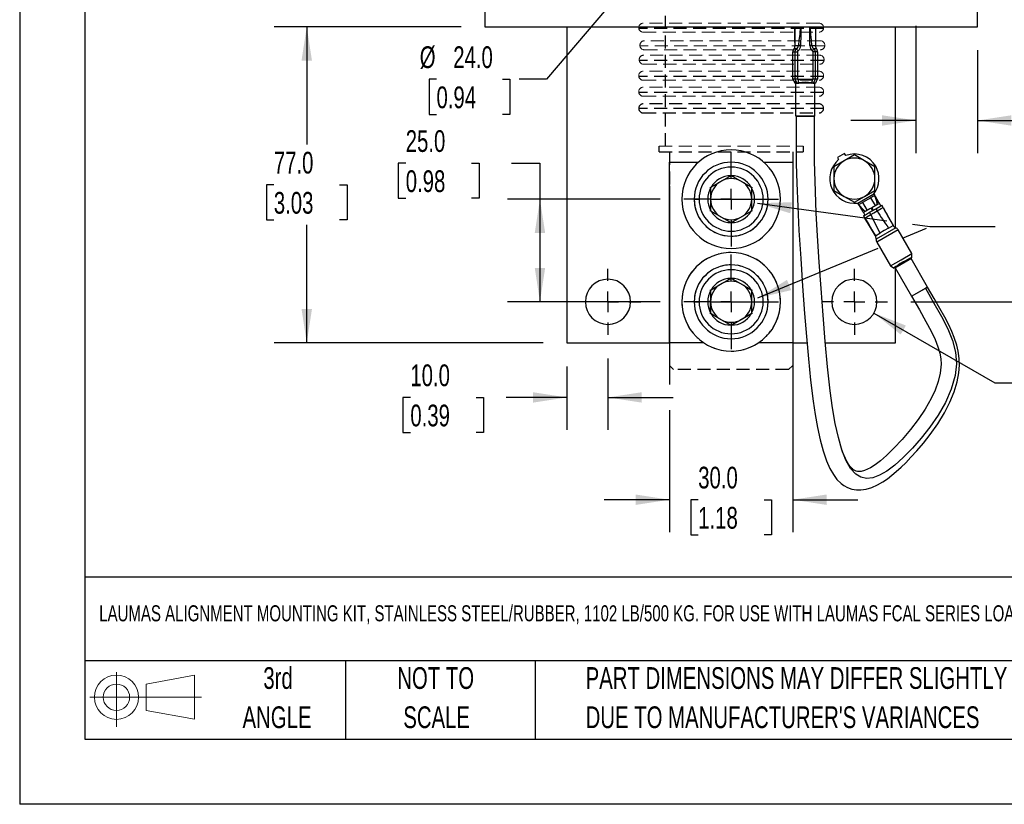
# Model space of a CAD drawing. Header units: millimetres. Extents: x 0 to 699, y 0 to 540.
# Tile 1 of 8: x 0 to 240, y 0 to 191. Entities that reach past the tile are written whole.
import ezdxf

# ---------------------------------------------------------------- set-up
doc = ezdxf.new("R2010")
doc.units = ezdxf.units.MM
doc.header["$LTSCALE"] = 2.5
doc.linetypes.add('CENTERX2', pattern=[20.32, 12.7, -2.54, 2.54, -2.54])
doc.linetypes.add('HIDDEN', pattern=[1.905, 1.27, -0.635])
for name, color, linetype in [('CENTER', 40, 'CENTERX2'), ('HIDDEN', 102, 'HIDDEN'), ('SLD-DEFPOINTS', 7, 'Continuous')]:
    doc.layers.add(name, color=color, linetype=linetype)
doc.layers.add('DIMENSIONS', color=140, linetype='Continuous', lineweight=25)
doc.layers.add('TEXT', color=140, linetype='Continuous', lineweight=25)
doc.styles.add('SLDTEXTSTYLE0', font='TXT', dxfattribs={"width": 0.7})
doc.dimstyles.new('SLDDIMSTYLE0', dxfattribs={"dimtxt": 5.39502, "dimasz": 8.255, "dimexe": 0, "dimexo": 0.0625, "dimgap": 1.348755, "dimtad": 0, "dimtih": 1, "dimtoh": 1, "dimdec": 1, "dimrnd": 1e-09, "dimzin": 4, "dimdsep": 46, "dimtxsty": 'SLDTEXTSTYLE0', "dimsah": 1, "dimcen": 0.09, "dimadec": 0, "dimazin": 1, "dimtfac": 1, "dimtdec": 1, "dimtofl": 0, "dimtmove": 0, "dimatfit": 3, "dimfxl": 0, "dimfrac": 2, "dimtolj": 1, "dimtzin": 12, "dimarcsym": 0})
doc.dimstyles.new('SLDDIMSTYLE1', dxfattribs={"dimtxt": 5.39502, "dimasz": 8.255, "dimexe": 0, "dimexo": 0.0625, "dimgap": 1.348755, "dimtad": 0, "dimtih": 1, "dimtoh": 1, "dimdec": 1, "dimrnd": 1e-09, "dimzin": 4, "dimdsep": 46, "dimtxsty": 'SLDTEXTSTYLE0', "dimsah": 1, "dimcen": 0.09, "dimadec": 0, "dimazin": 1, "dimtfac": 1, "dimtdec": 1, "dimtmove": 0, "dimatfit": 0, "dimfxl": 0, "dimfrac": 2, "dimtolj": 1, "dimtzin": 12, "dimarcsym": 0})
doc.dimstyles.new('SLDDIMSTYLE2', dxfattribs={"dimtxt": 5.39502, "dimasz": 8.255, "dimexe": 0, "dimexo": 0.0625, "dimgap": 1.348755, "dimtad": 0, "dimtih": 1, "dimtoh": 1, "dimdec": 1, "dimrnd": 1e-09, "dimzin": 4, "dimdsep": 46, "dimtxsty": 'SLDTEXTSTYLE0', "dimsah": 1, "dimcen": 0, "dimadec": 0, "dimazin": 1, "dimtfac": 1, "dimtdec": 1, "dimtofl": 0, "dimtmove": 0, "dimatfit": 3, "dimfxl": 0, "dimfrac": 2, "dimtolj": 1, "dimtzin": 12, "dimarcsym": 0})
doc.dimstyles.new('SLDDIMSTYLE3', dxfattribs={"dimtxt": 5.39502, "dimasz": 8.255, "dimexe": 0, "dimexo": 0.0625, "dimgap": 1.348755, "dimtad": 0, "dimtih": 1, "dimtoh": 1, "dimdec": 1, "dimrnd": 1e-09, "dimzin": 4, "dimdsep": 46, "dimtxsty": 'SLDTEXTSTYLE0', "dimsah": 1, "dimcen": 0, "dimadec": 0, "dimazin": 1, "dimtfac": 1, "dimtdec": 1, "dimtofl": 0, "dimtmove": 0, "dimatfit": 3, "dimfxl": 0, "dimfrac": 2, "dimtolj": 1, "dimtzin": 12, "dimarcsym": 0})
doc.dimstyles.new('SLDDIMSTYLE4', dxfattribs={"dimtxt": 0.18, "dimasz": 8.255, "dimexe": 0, "dimexo": 0.0625, "dimgap": 0, "dimtad": 0, "dimtih": 1, "dimtoh": 1, "dimdec": 0, "dimrnd": 1e-09, "dimzin": 0, "dimdsep": 46, "dimtxsty": 'Standard', "dimsah": 1, "dimcen": 0.09, "dimadec": 0, "dimazin": 0, "dimtfac": 8.255, "dimtdec": 0, "dimtofl": 0, "dimtmove": 0, "dimatfit": 3, "dimfxl": 0, "dimfrac": 2, "dimtolj": 1, "dimtzin": 0, "dimarcsym": 0})

# ---------------------------------------------------------------- blocks, each defined once
blk = doc.blocks.new('Block11')
at = {"color": 7, "linetype": 'Continuous', "lineweight": 18}
for p, q in [((6.47, 13.28), (6.47, 0)), ((13.7, 10.42), (25.44, 12.58)), ((25.44, 12.58), (25.44, 1.83)), ((13.7, 3.99), (13.7, 10.42)), ((0, 7.2), (27.18, 7.2)), ((13.7, 3.99), (25.44, 1.83))]:
    blk.add_line(p, q, dxfattribs=at)
for radius in [5.38, 3.21]:
    blk.add_circle((6.47, 7.2), radius, dxfattribs=at)
blk = doc.blocks.new('Block12')
at = {"layer": 'SLD-DEFPOINTS'}
blk.add_blockref('Block11', (0, 0), dxfattribs=at)
blk = doc.blocks.new('SW_NOTE_0_2')
at = {"layer": 'TEXT', "color": 0, "linetype": 'CENTERX2', "lineweight": 18, "char_height": 5.2917, "attachment_point": 1, "style": 'SLDTEXTSTYLE0'}
for s, insert in [('PART DIMENSIONS MAY DIFFER SLIGHTLY', (0, 6.82)), ("DUE TO MANUFACTURER'S VARIANCES", (0, -2.73))]:
    blk.add_mtext(s, dxfattribs=dict(at, insert=insert))
blk = doc.blocks.new('SW_NOTE_0_3')
at = {"layer": 'TEXT', "color": 0, "linetype": 'CENTERX2', "lineweight": 18, "char_height": 5.292, "attachment_point": 2, "style": 'SLDTEXTSTYLE0'}
for s, insert in [('NOT TO', (13.15, 6.82)), ('SCALE', (13.39, -2.73))]:
    blk.add_mtext(s, dxfattribs=dict(at, insert=insert))
blk = doc.blocks.new('SW_NOTE_0_4')
at = {"layer": 'TEXT', "color": 0, "linetype": 'CENTERX2', "lineweight": 18, "char_height": 5.292, "attachment_point": 2, "style": 'SLDTEXTSTYLE0'}
for s, insert in [('3rd', (5.79, 6.82)), ('ANGLE', (5.54, -2.73))]:
    blk.add_mtext(s, dxfattribs=dict(at, insert=insert))
blk = doc.blocks.new('_D_2')
at = {"layer": 'DIMENSIONS'}
for p, q in [((217.02, 252.39), (250.05, 252.39)), ((256.3, 252.39), (308, 252.39)), ((300.06, 252.39), (300.06, 197.17)), ((292.05, 187.39), (290.24, 187.39)), ((290.24, 187.39), (290.24, 178.82)), ((308.08, 187.39), (309.89, 187.39)), ((309.89, 187.39), (309.89, 178.82)), ((290.24, 178.82), (292.05, 178.82)), ((300.06, 122.39), (300.06, 177.61)), ((309.89, 178.82), (308.08, 178.82)), ((217.02, 122.39), (308, 122.39))]:
    blk.add_line(p, q, dxfattribs=at)
for points in [[(300.06, 252.39), (298.79, 244.14), (301.33, 244.14)], [(300.06, 122.39), (301.33, 130.65), (298.79, 130.65)]]:
    blk.add_solid(points, dxfattribs=at)
at = {"layer": 'DIMENSIONS', "char_height": 5.292, "attachment_point": 1, "style": 'SLDTEXTSTYLE0'}
for s, insert in [('130.0', (289.8, 195.42)), ('5.12', (292.05, 185.64))]:
    blk.add_mtext(s, dxfattribs=dict(at, insert=insert))
blk = doc.blocks.new('_D_5')
at = {"layer": 'DIMENSIONS'}
for p, q in [((107.48, 189.39), (61.96, 189.39)), ((69.9, 189.39), (69.9, 160.67)), ((61.88, 150.89), (60.07, 150.89)), ((60.07, 150.89), (60.07, 142.32)), ((77.91, 150.89), (79.72, 150.89)), ((79.72, 150.89), (79.72, 142.32)), ((60.07, 142.32), (61.88, 142.32)), ((79.72, 142.32), (77.91, 142.32)), ((69.9, 112.39), (69.9, 141.11)), ((127.48, 112.39), (61.96, 112.39))]:
    blk.add_line(p, q, dxfattribs=at)
for points in [[(69.9, 189.39), (68.63, 181.14), (71.17, 181.14)], [(69.9, 112.39), (71.17, 120.65), (68.63, 120.65)]]:
    blk.add_solid(points, dxfattribs=at)
at = {"layer": 'DIMENSIONS', "char_height": 5.292, "attachment_point": 1, "style": 'SLDTEXTSTYLE0'}
for s, insert in [('77.0', (61.88, 158.92)), ('3.03', (61.88, 149.14))]:
    blk.add_mtext(s, dxfattribs=dict(at, insert=insert))
blk = doc.blocks.new('_D_6')
at = {"layer": 'DIMENSIONS'}
for p, q in [((218.23, 189.6), (218.23, 158.61)), ((233.23, 183.64), (233.23, 158.61)), ((218.23, 166.55), (202.35, 166.55)), ((233.23, 166.55), (249.25, 166.55)), ((256.56, 166.55), (254.74, 166.55)), ((254.74, 166.55), (254.74, 157.97)), ((272.59, 166.55), (274.4, 166.55)), ((274.4, 166.55), (274.4, 157.97)), ((254.74, 157.97), (256.56, 157.97)), ((274.4, 157.97), (272.59, 157.97))]:
    blk.add_line(p, q, dxfattribs=at)
for points in [[(218.23, 166.55), (209.97, 167.82), (209.97, 165.28)], [(233.23, 166.55), (241.48, 165.28), (241.48, 167.82)]]:
    blk.add_solid(points, dxfattribs=at)
at = {"layer": 'DIMENSIONS', "char_height": 5.292, "attachment_point": 1, "style": 'SLDTEXTSTYLE0'}
for s, insert in [('15.0', (256.56, 174.58)), ('0.59', (256.56, 164.79))]:
    blk.add_mtext(s, dxfattribs=dict(at, insert=insert))
blk = doc.blocks.new('_D_7')
at = {"layer": 'DIMENSIONS'}
for p, q in [((143.23, 108.6), (143.23, 91.17)), ((133.23, 106.64), (133.23, 91.17)), ((95.12, 99.1), (93.3, 99.1)), ((93.3, 99.1), (93.3, 90.53)), ((111.15, 99.1), (112.96, 99.1)), ((112.96, 99.1), (112.96, 90.53)), ((133.23, 99.1), (118.46, 99.1)), ((143.23, 99.1), (159.1, 99.1)), ((93.3, 90.53), (95.12, 90.53)), ((112.96, 90.53), (111.15, 90.53))]:
    blk.add_line(p, q, dxfattribs=at)
for points in [[(133.23, 99.1), (124.97, 100.37), (124.97, 97.83)], [(143.23, 99.1), (151.48, 97.83), (151.48, 100.37)]]:
    blk.add_solid(points, dxfattribs=at)
at = {"layer": 'DIMENSIONS', "char_height": 5.292, "attachment_point": 1, "style": 'SLDTEXTSTYLE0'}
for s, insert in [('10.0', (95.12, 107.13)), ('0.39', (95.12, 97.35))]:
    blk.add_mtext(s, dxfattribs=dict(at, insert=insert))
blk = doc.blocks.new('_D_10')
at = {"layer": 'DIMENSIONS'}
for p, q in [((158.23, 150.64), (158.23, 102.23)), ((188.23, 150.64), (188.23, 66.25)), ((158.23, 95.98), (158.23, 66.25)), ((158.23, 74.19), (142.35, 74.19)), ((165.21, 74.19), (163.4, 74.19)), ((163.4, 74.19), (163.4, 65.61)), ((181.25, 74.19), (183.06, 74.19)), ((183.06, 74.19), (183.06, 65.61)), ((188.23, 74.19), (204.1, 74.19)), ((163.4, 65.61), (165.21, 65.61)), ((183.06, 65.61), (181.25, 65.61))]:
    blk.add_line(p, q, dxfattribs=at)
for points in [[(158.23, 74.19), (149.97, 75.46), (149.97, 72.92)], [(188.23, 74.19), (196.48, 72.92), (196.48, 75.46)]]:
    blk.add_solid(points, dxfattribs=at)
at = {"layer": 'DIMENSIONS', "char_height": 5.292, "attachment_point": 1, "style": 'SLDTEXTSTYLE0'}
for s, insert in [('30.0', (165.21, 82.22)), ('1.18', (165.21, 72.44))]:
    blk.add_mtext(s, dxfattribs=dict(at, insert=insert))
blk = doc.blocks.new('_D_11')
at = {"layer": 'DIMENSIONS'}
for p, q in [((94, 156.16), (92.18, 156.16)), ((92.18, 156.16), (92.18, 147.59)), ((110.03, 156.16), (111.84, 156.16)), ((111.84, 156.16), (111.84, 147.59)), ((119.76, 156.16), (126.68, 156.16)), ((126.68, 156.16), (126.68, 147.39)), ((92.18, 147.59), (94, 147.59)), ((111.84, 147.59), (110.03, 147.59)), ((155.94, 147.39), (118.74, 147.39)), ((126.68, 147.39), (126.68, 122.39)), ((155.94, 122.39), (118.74, 122.39))]:
    blk.add_line(p, q, dxfattribs=at)
for points in [[(126.68, 147.39), (125.41, 139.14), (127.95, 139.14)], [(126.68, 122.39), (127.95, 130.65), (125.41, 130.65)]]:
    blk.add_solid(points, dxfattribs=at)
at = {"layer": 'DIMENSIONS', "char_height": 5.292, "attachment_point": 1, "style": 'SLDTEXTSTYLE0'}
for s, insert in [('25.0', (94, 164.19)), ('0.98', (94, 154.41))]:
    blk.add_mtext(s, dxfattribs=dict(at, insert=insert))
blk = doc.blocks.new('_D_12')
at = {"layer": 'DIMENSIONS'}
for p, q in [((207.99, 119.64), (237.42, 102.65)), ((237.42, 102.65), (243.83, 102.65)), ((251.87, 94.82), (250.06, 94.82)), ((250.06, 94.82), (250.06, 86.24)), ((267.9, 94.82), (269.72, 94.82)), ((269.72, 94.82), (269.72, 86.24)), ((250.06, 86.24), (251.87, 86.24)), ((269.72, 86.24), (267.9, 86.24))]:
    blk.add_line(p, q, dxfattribs=at)
blk.add_solid([(207.99, 119.64), (214.51, 114.41), (215.78, 116.61)], dxfattribs=at)
at = {"layer": 'DIMENSIONS', "char_height": 5.292, "attachment_point": 1, "style": 'SLDTEXTSTYLE0'}
for s, insert in [('4X', (255.23, 111.42)), ('%%c', (247.8, 102.84)), ('11.0', (255.95, 102.84)), ('0.43', (251.87, 93.06))]:
    blk.add_mtext(s, dxfattribs=dict(at, insert=insert))
blk = doc.blocks.new('_D_14')
at = {"layer": 'DIMENSIONS'}
for p, q in [((165.45, 220.25), (128.26, 176.58)), ((101.49, 176.58), (99.68, 176.58)), ((99.68, 176.58), (99.68, 168.01)), ((117.52, 176.58), (119.33, 176.58)), ((119.33, 176.58), (119.33, 168.01)), ((128.26, 176.58), (121.59, 176.58)), ((99.68, 168.01), (101.49, 168.01)), ((119.33, 168.01), (117.52, 168.01))]:
    blk.add_line(p, q, dxfattribs=at)
blk.add_solid([(165.45, 220.25), (159.13, 214.79), (161.06, 213.15)], dxfattribs=at)
at = {"layer": 'DIMENSIONS', "char_height": 5.292, "attachment_point": 1, "style": 'SLDTEXTSTYLE0'}
for s, insert in [('%%c', (97.41, 184.61)), ('24.0', (105.56, 184.61)), ('0.94', (101.49, 174.83))]:
    blk.add_mtext(s, dxfattribs=dict(at, insert=insert))
blk = doc.blocks.new('SW_CENTERMARKSYMBOL_1')
at = {"layer": 'CENTER', "color": 0}
for p, q in [((0, 5.08), (0, 11.54)), ((0, 0), (0, 2.54)), ((-5.08, 0), (-11.54, 0)), ((0, 0), (-2.54, 0)), ((0, 0), (0, -2.54)), ((0, 0), (2.54, 0)), ((5.08, 0), (11.54, 0)), ((0, -5.08), (0, -11.54))]:
    blk.add_line(p, q, dxfattribs=at)
blk = doc.blocks.new('SW_CENTERMARKSYMBOL_2')
at = {"layer": 'CENTER', "color": 0}
for p, q in [((0, 5.08), (0, 11.54)), ((0, 0), (0, 2.54)), ((-5.08, 0), (-11.54, 0)), ((0, 0), (-2.54, 0)), ((0, 0), (0, -2.54)), ((0, 0), (2.54, 0)), ((5.08, 0), (11.54, 0)), ((0, -5.08), (0, -11.54))]:
    blk.add_line(p, q, dxfattribs=at)
blk = doc.blocks.new('SW_CENTERMARKSYMBOL_7')
at = {"layer": 'CENTER', "color": 0}
for p, q in [((0, 5.08), (0, 8.04)), ((0, 0), (0, 2.54)), ((-5.08, 0), (-8.04, 0)), ((0, 0), (-2.54, 0)), ((0, 0), (0, -2.54)), ((0, 0), (2.54, 0)), ((5.08, 0), (8.04, 0)), ((0, -5.08), (0, -8.04))]:
    blk.add_line(p, q, dxfattribs=at)
blk = doc.blocks.new('SW_CENTERMARKSYMBOL_8')
at = {"layer": 'CENTER', "color": 0}
for p, q in [((0, 5.08), (0, 8.04)), ((0, 0), (0, 2.54)), ((-5.08, 0), (-8.04, 0)), ((0, 0), (-2.54, 0)), ((0, 0), (0, -2.54)), ((0, 0), (2.54, 0)), ((5.08, 0), (8.04, 0)), ((0, -5.08), (0, -8.04))]:
    blk.add_line(p, q, dxfattribs=at)

msp = doc.modelspace()

# ---------------------------------------------------------------- linework, layer by layer
at = {"color": 7, "linetype": 'Continuous'}
for p in [(0.01, 539.76), (698.51, 0.01)]:
    msp.add_line(p, (0.01, 0.01), dxfattribs=at)
for p, q in [((113.23, 269.39), (113.23, 189.39)), ((233.23, 189.39), (233.23, 269.39)), ((113.23, 189.39), (233.23, 189.39)), ((133.23, 189.39), (133.23, 112.39)), ((190.03, 189.39), (189.92, 187.48)), ((190.17, 189.39), (190.17, 187.48)), ((192.38, 187.47), (192.37, 189.39)), ((192.62, 187.47), (192.52, 189.39)), ((193.82, 189.15), (193.82, 189.39)), ((213.23, 140.46), (213.23, 189.39)), ((188.73, 189.24), (188.73, 189.15)), ((189.92, 187.48), (190.17, 187.48)), ((190.17, 187.48), (190.13, 184.78)), ((192.41, 184.78), (192.38, 187.47)), ((192.38, 187.47), (192.62, 187.47)), ((190.13, 184.78), (189.64, 184.78)), ((192.89, 184.78), (192.41, 184.78)), ((188.26, 176.6), (188.27, 183.26)), ((188.84, 176.6), (188.85, 183.26)), ((189.56, 183.53), (189.09, 183.98)), ((189.45, 176.6), (189.45, 183.26)), ((193.08, 183.26), (193.08, 176.6)), ((193.69, 183.26), (193.08, 183.26)), ((193.69, 183.26), (193.68, 176.6)), ((194.27, 183.26), (194.26, 176.59)), ((189.45, 176.6), (188.84, 176.6)), ((189.2, 175.7), (188.84, 176.6)), ((189, 167.6), (189.01, 176.17)), ((189.36, 175.6), (189.73, 175.6)), ((189.45, 176.6), (193.08, 176.6)), ((189.45, 176.6), (189.61, 175.72)), ((193.15, 175.6), (192.72, 175.6)), ((192.84, 175.72), (193.08, 176.6)), ((193.68, 176.6), (193.08, 176.6)), ((193.68, 176.6), (193.31, 175.69)), ((193.51, 175.7), (193.5, 167.6)), ((193.5, 167.61), (189.07, 167.61)), ((193.5, 165.8), (193.5, 167.61)), ((200.85, 158.52), (199.11, 157.52)), ((201.14, 158.01), (200.85, 158.52)), ((158.23, 156.39), (165.29, 156.39)), ((158.23, 112.39), (158.23, 156.39)), ((181.17, 156.39), (188.23, 156.39)), ((188.23, 156.39), (188.23, 112.39)), ((200.73, 156.72), (198.23, 155.28)), ((199.11, 157.52), (199.41, 157.01)), ((203.23, 158.16), (200.73, 156.72)), ((203.23, 158.16), (203.23, 158.16)), ((205.73, 156.72), (203.23, 158.16)), ((208.23, 155.28), (205.73, 156.72)), ((198.23, 155.28), (198.23, 152.39)), ((208.23, 152.39), (208.23, 155.28)), ((208.23, 155.28), (208.23, 155.28)), ((173.13, 153.1), (168.33, 150.34)), ((173.13, 153.1), (173.23, 153.16)), ((173.23, 153.16), (173.33, 153.1)), ((178.13, 150.34), (173.33, 153.1)), ((198.23, 152.39), (198.23, 149.5)), ((208.23, 149.5), (208.23, 152.39)), ((168.23, 150.28), (168.33, 150.34)), ((168.23, 150.16), (168.23, 150.28)), ((168.23, 150.16), (168.23, 144.62)), ((178.13, 150.34), (178.23, 150.28)), ((178.23, 150.28), (178.23, 150.16)), ((178.23, 147.39), (178.23, 150.16)), ((198.23, 149.5), (200.73, 148.06)), ((204.06, 146.45), (207.96, 148.7)), ((205.73, 148.06), (208.23, 149.5)), ((207.96, 148.7), (208.12, 148.41)), ((208.23, 149.5), (208.23, 149.5)), ((164.23, 147.39), (165.43, 147.39)), ((168.23, 147.39), (173.23, 147.39)), ((173.23, 147.39), (178.23, 147.39)), ((178.23, 147.39), (178.94, 147.39)), ((178.23, 144.62), (178.23, 147.39)), ((181.03, 147.39), (182.23, 147.39)), ((200.73, 148.06), (203.23, 146.62)), ((203.23, 146.62), (205.73, 148.06)), ((203.23, 146.62), (203.23, 146.62)), ((204.23, 146.16), (204.06, 146.45)), ((204.3, 146.05), (205.23, 146.58)), ((205.23, 146.58), (205.24, 146.58)), ((207.26, 147.75), (205.24, 146.58)), ((205.24, 146.58), (206.36, 144.64)), ((208.38, 145.81), (207.26, 147.75)), ((208.12, 148.41), (208.19, 148.3)), ((208.19, 148.29), (208.24, 148.15)), ((208.29, 148.12), (208.2, 148.29)), ((208.24, 148.15), (208.68, 146.64)), ((208.29, 148.12), (209.12, 146.68)), ((209.32, 146.35), (209.04, 146.19)), ((209.25, 146.47), (209.32, 146.35)), ((209.66, 145.76), (209.32, 146.35)), ((168.23, 144.5), (168.23, 144.62)), ((168.33, 144.44), (168.23, 144.5)), ((168.33, 144.44), (173.13, 141.68)), ((173.33, 141.68), (178.13, 144.44)), ((178.23, 144.5), (178.13, 144.44)), ((178.23, 144.62), (178.23, 144.5)), ((204.29, 146.05), (204.23, 146.16)), ((204.3, 146.05), (204.31, 146.04)), ((204.4, 145.93), (205.48, 144.8)), ((204.4, 145.87), (205.23, 144.43)), ((205.42, 144.1), (205.35, 144.22)), ((207.02, 145.02), (205.42, 144.1)), ((205.42, 144.1), (205.76, 143.51)), ((205.82, 144.49), (205.88, 144.38)), ((205.93, 143.6), (206.92, 144.18)), ((206.92, 144.18), (207.69, 144.62)), ((207.24, 143.62), (206.92, 144.18)), ((207.29, 145.18), (207.02, 145.02)), ((207.24, 143.62), (208.01, 144.07)), ((207.63, 144.59), (207.29, 145.18)), ((209.04, 146.19), (207.45, 145.27)), ((207.45, 145.27), (207.79, 144.68)), ((207.69, 144.62), (208.45, 145.06)), ((208.01, 144.07), (208.77, 144.51)), ((208.45, 145.06), (209.45, 145.64)), ((208.45, 145.06), (208.77, 144.51)), ((208.77, 144.51), (209.77, 145.08)), ((208.78, 146.2), (208.84, 146.09)), ((209.45, 145.64), (209.9, 145.89)), ((209.77, 145.08), (210.22, 145.34)), ((210.22, 145.34), (209.9, 145.89)), ((173.23, 141.62), (173.13, 141.68)), ((173.33, 141.68), (173.23, 141.62)), ((205.48, 143.34), (205.93, 143.6)), ((205.48, 143.34), (205.8, 142.79)), ((205.8, 142.79), (206.25, 143.05)), ((206.25, 143.05), (207.24, 143.62)), ((208.36, 138.49), (209.45, 139.12)), ((213.3, 140.42), (208.51, 137.66)), ((213.86, 139.92), (208.67, 136.92)), ((210.51, 139.73), (209.45, 139.12)), ((211.57, 140.35), (210.51, 139.73)), ((211.57, 140.35), (212.66, 140.98)), ((212.66, 140.98), (212.66, 140.98)), ((217.2, 134.15), (213.86, 139.92)), ((208.36, 138.49), (208.35, 138.49)), ((208.67, 136.92), (212, 131.15)), ((212, 131.15), (214.6, 132.65)), ((217.12, 132.95), (213.07, 130.62)), ((214.6, 132.65), (217.2, 134.15)), ((221.05, 125.98), (217.05, 132.91)), ((213.15, 130.66), (217.15, 123.73)), ((213.23, 112.39), (213.23, 130.52)), ((173.13, 128.1), (168.33, 125.34)), ((173.13, 128.1), (173.23, 128.16)), ((173.23, 128.16), (173.33, 128.1)), ((178.13, 125.34), (173.33, 128.1)), ((168.23, 125.28), (168.33, 125.34)), ((168.23, 125.16), (168.23, 125.28)), ((168.23, 125.16), (168.23, 119.62)), ((178.13, 125.34), (178.23, 125.28)), ((178.23, 125.28), (178.23, 125.16)), ((178.23, 122.39), (178.23, 125.16)), ((217.15, 123.73), (221.05, 125.98)), ((217.17, 123.74), (220.52, 125.68)), ((221.04, 125.98), (220.52, 125.68)), ((164.23, 122.39), (165.43, 122.39)), ((168.23, 122.39), (173.23, 122.39)), ((173.23, 122.39), (178.23, 122.39)), ((178.23, 122.39), (178.94, 122.39)), ((178.23, 119.62), (178.23, 122.39)), ((181.03, 122.39), (182.23, 122.39)), ((168.23, 119.5), (168.23, 119.62)), ((168.33, 119.44), (168.23, 119.5)), ((168.33, 119.44), (173.13, 116.68)), ((173.33, 116.68), (178.13, 119.44)), ((178.23, 119.5), (178.13, 119.44)), ((178.23, 119.62), (178.23, 119.5)), ((173.23, 116.62), (173.13, 116.68)), ((173.33, 116.68), (173.23, 116.62)), ((133.23, 112.39), (158.23, 112.39)), ((166.6, 112.39), (158.23, 112.39)), ((188.23, 112.39), (179.86, 112.39)), ((188.23, 112.39), (191.7, 112.39)), ((196.13, 112.39), (213.23, 112.39))]:
    msp.add_line(p, q)
at = {"color": 102, "linetype": 'HIDDEN', "lineweight": 18}
for p, q in [((194.64, 190.25), (151.84, 190.25)), ((151.84, 188.05), (194.64, 188.05)), ((195.91, 184.71), (150.91, 184.71)), ((194.93, 185.97), (152.13, 185.97)), ((194.75, 182.45), (151.95, 182.45)), ((152.13, 183.77), (194.93, 183.77)), ((151.95, 180.25), (194.75, 180.25)), ((194.64, 178.55), (151.84, 178.55)), ((151.84, 176.35), (194.64, 176.35)), ((194.64, 174.65), (151.84, 174.65)), ((151.84, 172.45), (194.64, 172.45)), ((155.73, 160.29), (190.73, 160.29)), ((168.33, 150.34), (173.13, 153.1)), ((173.33, 153.1), (178.13, 150.34)), ((168.23, 144.62), (168.23, 150.16)), ((178.23, 144.62), (178.23, 150.16)), ((173.13, 141.68), (168.33, 144.44)), ((178.13, 144.44), (173.33, 141.68))]:
    msp.add_line(p, q, dxfattribs=at)
at = {"flags": 128}
for points in [[(188.73, 189.39), (188.74, 188.38), (188.75, 187.82)], [(190.15, 189.39), (190.1, 188.63), (189.92, 187.48)], [(192.62, 187.47), (192.45, 188.62), (192.4, 189.39)], [(188.78, 184.78), (188.77, 186.18), (188.75, 187.58), (188.73, 189.38)], [(189.92, 187.48), (189.72, 186.13), (189.64, 184.78)], [(192.89, 184.78), (192.82, 186.13), (192.62, 187.47)], [(188.78, 184.78), (188.82, 184.78), (188.88, 184.78), (188.96, 184.78), (189.06, 184.78), (189.18, 184.78), (189.32, 184.78), (189.47, 184.78), (189.64, 184.78)], [(192.89, 184.78), (193.07, 184.78), (193.22, 184.78), (193.36, 184.78), (193.48, 184.77), (193.58, 184.77), (193.66, 184.77), (193.72, 184.77), (193.76, 184.77)], [(188.27, 183.26), (188.28, 183.26), (188.31, 183.26), (188.35, 183.26), (188.42, 183.26), (188.5, 183.26), (188.6, 183.26), (188.72, 183.26), (188.85, 183.26)], [(189.09, 183.98), (188.72, 183.98), (188.53, 183.98), (188.5, 183.98)], [(188.85, 183.26), (188.91, 183.64), (189.09, 183.98)], [(188.85, 183.26), (188.97, 183.26), (189.11, 183.26), (189.28, 183.26), (189.45, 183.26)], [(189.45, 183.26), (189.48, 183.41), (189.56, 183.53)], [(193.45, 183.97), (193.36, 183.89), (193.25, 183.78), (193.12, 183.66), (192.97, 183.53)], [(192.97, 183.53), (193.06, 183.4), (193.08, 183.26)], [(193.45, 183.97), (193.63, 183.64), (193.69, 183.26)], [(194.03, 183.97), (194.01, 183.97), (193.82, 183.97), (193.45, 183.97)], [(194.27, 183.26), (194.26, 183.26), (194.23, 183.26), (194.18, 183.26), (194.12, 183.26), (194.04, 183.26), (193.94, 183.26), (193.82, 183.26), (193.69, 183.26)], [(188.26, 176.61), (188.49, 176.15), (188.71, 175.7)], [(188.84, 176.6), (188.41, 176.6), (188.26, 176.6)], [(188.71, 175.74), (188.7, 175.73), (188.86, 175.71), (189.2, 175.7)], [(188.94, 175.6), (188.92, 175.6), (189.06, 175.6), (189.36, 175.6)], [(189.2, 175.7), (189.4, 175.7), (189.61, 175.72)], [(192.72, 175.6), (192, 175.6), (191.22, 175.6), (190.44, 175.6), (189.73, 175.6)], [(192.84, 175.72), (193.09, 175.7), (193.31, 175.69)], [(193.15, 175.6), (193.46, 175.6), (193.6, 175.6), (193.56, 175.6), (193.36, 175.6), (193.33, 175.6)], [(193.31, 175.69), (193.65, 175.71), (193.82, 175.73), (193.81, 175.73)], [(193.51, 175.61), (193.59, 175.61), (193.83, 175.73)], [(194.26, 176.59), (194.11, 176.59), (193.68, 176.6)], [(193.81, 175.69), (194.04, 176.15), (194.26, 176.6)], [(193.5, 167.6), (193.41, 167.6), (193.15, 167.6), (192.73, 167.6), (192.19, 167.6), (191.57, 167.6), (190.93, 167.6), (190.32, 167.6), (189.78, 167.6), (189.36, 167.6), (189.1, 167.6), (189, 167.6)], [(189, 167.6), (189.1, 167.6), (189.36, 167.6), (189.78, 167.6), (190.32, 167.6), (190.93, 167.6), (191.57, 167.6), (192.19, 167.6), (192.73, 167.6), (193.15, 167.6), (193.41, 167.6), (193.5, 167.6)], [(189.05, 167.61), (189.05, 164.18), (189.05, 161.18), (189.07, 158.51), (189.1, 156.03), (189.14, 153.65), (189.21, 151.26), (189.43, 145.56), (189.73, 139.78), (190.16, 132.94), (190.63, 126.22), (191.13, 119.55), (191.57, 113.96), (192.04, 108.51), (192.57, 103.27), (193.19, 98.19), (193.67, 94.92), (194.23, 91.78), (194.87, 88.81), (195.61, 86.06), (196.42, 83.69), (197.26, 81.78), (198.12, 80.3), (198.98, 79.15), (199.98, 78.17), (200.69, 77.65), (201.56, 77.16), (202.63, 76.78), (203.76, 76.58), (204.82, 76.56), (206.08, 76.74), (207.49, 77.16), (208.9, 77.8), (210.14, 78.53), (211.26, 79.29), (212.36, 80.13), (213.43, 81.05), (214.62, 82.13), (215.73, 83.21), (216.99, 84.53), (218.43, 86.11), (220.03, 87.98), (221.66, 90.05), (223.53, 92.69), (225.16, 95.33), (226.51, 97.94), (227.56, 100.47), (228.29, 102.9), (228.7, 105.09), (228.83, 106.97), (228.78, 108.52), (228.7, 109.25), (228.53, 110.34), (228.17, 111.81), (227.57, 113.67), (226.98, 115.12), (226.21, 116.76), (225.26, 118.62), (224.08, 120.73), (222.68, 123.16), (221.05, 125.98)], [(220.52, 125.68), (222.6, 122.09), (224.44, 118.84), (225.98, 115.83), (227.16, 112.96), (227.89, 110.14), (228.12, 107.29), (227.8, 104.42), (226.84, 101.11), (225.41, 97.88), (223.61, 94.78), (221.59, 91.86), (219.47, 89.17), (217.37, 86.78), (215.14, 84.49), (213.07, 82.61), (211.14, 81.16), (209.36, 80.14), (207.71, 79.54), (206.2, 79.39), (204.83, 79.68), (203.58, 80.42), (202.3, 81.83), (201.18, 83.81), (200.19, 86.32), (199.33, 89.32), (198.58, 92.76), (197.93, 96.58), (197.35, 100.72), (196.71, 106.54), (196.15, 112.71), (195.64, 119.1), (195.15, 125.6), (194.69, 132.08), (194.28, 138.47), (193.97, 143.94), (193.74, 149.22), (193.59, 154.23), (193.55, 156.54), (193.52, 158.94), (193.51, 161.53), (193.5, 164.38), (193.5, 165.8)], [(208.12, 148.41), (208.16, 148.35), (208.19, 148.28)], [(208.2, 148.29), (208.22, 148.23), (208.24, 148.15)], [(208.68, 146.64), (208.92, 146.65), (209.12, 146.68)], [(209.24, 146.47), (209.2, 146.55), (209.12, 146.68)], [(204.31, 146.04), (204.27, 146.1), (204.23, 146.16)], [(204.4, 145.93), (204.35, 145.99), (204.3, 146.05)], [(204.4, 145.87), (204.35, 145.96), (204.3, 146.04)], [(204.3, 146.04), (204.34, 145.99), (204.4, 145.93)], [(205.48, 144.8), (205.36, 144.59), (205.23, 144.43)], [(205.23, 144.43), (205.3, 144.3), (205.35, 144.22)], [(210.22, 145.34), (210.91, 144.12), (211.58, 142.9), (212.66, 140.98)], [(205.8, 142.79), (206.64, 141.35), (207.5, 139.92), (208.34, 138.48)], [(208.36, 138.49), (207.64, 139.7), (206.92, 140.9), (205.8, 142.79)], [(217.16, 133.12), (217.12, 133.08), (216.99, 133)], [(217.18, 133.1), (217.2, 133.12), (217.25, 133.19)], [(217.26, 133.14), (217.22, 133.65), (217.19, 134.16)], [(211.99, 131.15), (212.42, 130.88), (212.84, 130.6)], [(213.1, 130.75), (212.97, 130.69), (212.82, 130.62)], [(217.15, 123.73), (219.07, 120.43), (220.67, 117.63), (221.94, 115.25), (222.91, 113.2), (223.59, 111.42), (224.03, 109.87), (224.26, 108.49), (224.34, 107.23), (224.13, 104.98), (223.64, 102.95), (222.9, 100.9), (221.96, 98.88), (220.48, 96.28), (218.79, 93.74), (216.89, 91.25), (214.88, 88.88), (212.87, 86.73), (211.08, 84.99), (209.56, 83.66), (208.27, 82.69), (207.16, 81.98), (206.41, 81.59), (205.66, 81.29), (204.92, 81.1), (204.32, 81.05), (203.99, 81.08), (203.68, 81.16), (203.37, 81.29), (203.06, 81.47), (202.79, 81.69), (202.57, 81.89), (202.38, 82.1), (202.14, 82.4), (201.83, 82.83), (201.47, 83.43), (201.05, 84.23), (200.38, 85.83), (200.02, 86.94)]]:
    msp.add_lwpolyline(points, dxfattribs=at)
at = {"color": 102, "linetype": 'HIDDEN', "lineweight": 18}
for centre, start, end in [((151.84, 189.15), 90, 180), ((194.64, 189.15), 0, 90), ((151.84, 189.15), 180, 270), ((194.64, 189.15), 270, 0), ((152.13, 184.87), 90, 180), ((152.13, 184.87), 180, 270), ((194.93, 184.87), 0, 90), ((194.93, 184.87), 270, 0), ((151.95, 181.35), 90, 180), ((194.75, 181.35), 0, 90), ((151.95, 181.35), 180, 270), ((194.75, 181.35), 270, 0), ((151.84, 177.45), 90, 180), ((151.84, 177.45), 180, 270), ((194.64, 177.45), 0, 90), ((194.64, 177.45), 270, 0), ((151.84, 173.55), 90, 180), ((151.84, 173.55), 180, 270), ((194.64, 173.55), 0, 90), ((194.64, 173.55), 270, 0)]:
    msp.add_arc(centre, 1.1, start, end, dxfattribs=at)
for centre, radius, start, end in [((598.48, 191), 409.76, 180.2255, 180.8703), ((305.5, 185.84), 111.74, 178.1785, 180.5456), ((494.87, 182.9), 301.12, 178.7648, 179.6432), ((187.42, 184.78), 1.35, 323.4546, 359.9484), ((188.61, 184.9), 1.04, 297.3397, 353.2753), ((188.31, 184.85), 1.83, 313.4683, 357.6058), ((194.23, 184.85), 1.82, 182.2819, 226.4373), ((193.93, 184.9), 1.04, 186.6261, 242.5523), ((195.12, 184.77), 1.35, 179.9484, 216.4421), ((189.47, 183.26), 1.2, 143.4546, 179.9484), ((193.07, 183.26), 1.2, 359.9484, 36.4421), ((188.93, 175.87), 0.27, 209.6115, 288.0281), ((189.36, 175.79), 0.193, 209.0255, 267.8295), ((191.21, 165.15), 10.69, 81.2786, 98.6416), ((189.76, 175.75), 0.152, 191.663, 260.5813), ((192.69, 175.74), 0.148, 280.8303, 350.0061), ((193.14, 175.79), 0.191, 272.1706, 331.0661), ((173.23, 147.39), 12, 90, 270), ((173.23, 147.39), 12, 270, 90), ((203.23, 152.39), 6, 30, 110.4059), ((173.23, 147.39), 9, 0, 180), ((203.23, 152.39), 6, 129.5941, 277.9757), ((203.23, 152.39), 5, 120, 180), ((203.23, 152.39), 5, 60, 120), ((203.23, 152.39), 5, 0, 60), ((173.23, 147.39), 7.8, 0, 180), ((203.23, 152.39), 6, 322.0243, 30), ((173.23, 147.39), 5, 120, 180), ((173.23, 147.39), 5.71, 91.032, 148.968), ((173.23, 147.39), 5, 60, 120), ((173.23, 147.39), 5.71, 31.032, 88.968), ((173.23, 147.39), 5, 0, 60), ((203.23, 152.39), 5, 180, 240), ((203.23, 152.39), 5, 300, 0), ((173.23, 147.39), 5.71, 151.032, 208.968), ((173.23, 147.39), 5.71, 0, 28.968), ((173.23, 147.39), 9, 180, 0), ((173.23, 147.39), 7.8, 180, 0), ((173.23, 147.39), 5, 180, 240), ((173.23, 147.39), 5, 300, 0), ((173.23, 147.39), 5.71, 331.032, 0), ((203.23, 152.39), 5, 240, 300), ((217.31, 131.42), 19.17, 118.4005, 121.5996), ((207.76, 146.21), 1.01, 359.3452, 25.1484), ((173.23, 147.39), 5.71, 211.032, 268.968), ((173.23, 147.39), 5.71, 271.032, 328.968), ((205.41, 146.7), 1.29, 209.999, 210.579), ((206.26, 145.32), 0.944, 213.8763, 241.6322), ((288.91, 195.29), 94.87, 212.361, 215.3883), ((410.09, 255.22), 228.09, 208.799, 210.0552), ((173.23, 147.39), 5, 240, 300), ((293.49, 183.13), 94.87, 204.6117, 207.639), ((213.84, 141.66), 1.35, 210, 246.4938), ((212.82, 139.32), 1.2, 30, 66.4938), ((207.17, 137.81), 1.35, 353.5062, 30), ((209.71, 137.52), 1.2, 173.5062, 210), ((173.23, 122.39), 12, 90, 270), ((173.23, 122.39), 12, 270, 90), ((228.2, 109.09), 26.47, 114.4713, 125.5272), ((173.23, 122.39), 9, 0, 180), ((173.23, 122.39), 7.8, 0, 180), ((143.23, 122.39), 5.5, 90, 270), ((143.23, 122.39), 5.5, 270, 90), ((173.23, 122.39), 5.71, 91.032, 148.968), ((173.23, 122.39), 5, 60, 120), ((173.23, 122.39), 5.71, 31.032, 88.968), ((203.23, 122.39), 5.5, 90, 270), ((203.23, 122.39), 5.5, 270, 90), ((173.23, 122.39), 5.71, 151.032, 208.968), ((173.23, 122.39), 5, 120, 180), ((173.23, 122.39), 5, 0, 60), ((173.23, 122.39), 5.71, 0, 28.968), ((173.23, 122.39), 9, 180, 0), ((173.23, 122.39), 7.8, 180, 0), ((173.23, 122.39), 5, 180, 240), ((173.23, 122.39), 5, 300, 0), ((173.23, 122.39), 5.71, 331.032, 0), ((173.23, 122.39), 5.71, 211.032, 268.968), ((173.23, 122.39), 5, 240, 300), ((173.23, 122.39), 5.71, 271.032, 328.968)]:
    msp.add_arc(centre, radius, start, end)
at = {"layer": 'HIDDEN'}
for p, q in [((157.23, 160.29), (157.23, 213.49)), ((195.73, 188.99), (150.73, 188.99)), ((195.73, 181.19), (150.73, 181.19)), ((189, 167.6), (189.01, 177.6)), ((195.73, 177.29), (150.73, 177.29)), ((195.73, 173.39), (150.73, 173.39)), ((194.63, 170.59), (151.83, 170.59)), ((194.63, 170.59), (151.83, 170.59)), ((195.73, 169.49), (150.73, 169.49)), ((151.83, 168.39), (194.63, 168.39)), ((155.73, 158.89), (155.73, 160.29)), ((155.73, 158.89), (190.73, 158.89)), ((158.23, 158.89), (158.23, 106.89)), ((188.23, 158.89), (188.23, 106.89)), ((190.73, 160.29), (190.73, 158.89)), ((168.33, 125.34), (173.13, 128.1)), ((173.33, 128.1), (178.13, 125.34)), ((168.23, 119.62), (168.23, 125.16)), ((178.23, 119.62), (178.23, 125.16)), ((173.13, 116.68), (168.33, 119.44)), ((178.13, 119.44), (173.33, 116.68)), ((158.23, 106.89), (159.23, 105.89)), ((187.23, 105.89), (159.18, 105.89)), ((187.23, 105.89), (188.23, 106.89))]:
    msp.add_line(p, q, dxfattribs=at)
for centre, radius, start, end in [((151.83, 169.49), 1.1, 90, 180), ((194.63, 169.49), 1.1, 0, 90), ((151.83, 169.49), 1.1, 180, 270), ((194.63, 169.49), 1.1, 270, 0), ((173.23, 147.39), 9, 180, 0), ((173.23, 122.39), 12, 90, 270), ((173.23, 122.39), 12, 270, 90), ((173.23, 122.39), 9, 0, 180)]:
    msp.add_arc(centre, radius, start, end, dxfattribs=at)
at = {"layer": 'TEXT'}
for p, q in [((15.87, 523.88), (15.87, 15.87)), ((682.62, 55.32), (15.87, 55.32)), ((682.62, 34.92), (15.87, 34.92)), ((79.37, 34.92), (79.37, 15.87)), ((125.53, 34.92), (125.53, 15.87)), ((15.87, 15.87), (682.62, 15.87))]:
    msp.add_line(p, q, dxfattribs=at)

# ---------------------------------------------------------------- block references
at = {"layer": 'CENTER'}
for name, p in [('SW_CENTERMARKSYMBOL_1', (173.23, 147.39)), ('SW_CENTERMARKSYMBOL_2', (173.23, 122.39)), ('SW_CENTERMARKSYMBOL_7', (143.23, 122.39)), ('SW_CENTERMARKSYMBOL_8', (203.23, 122.39))]:
    msp.add_blockref(name, p, dxfattribs=at)
at = {"layer": 'SLD-DEFPOINTS'}
msp.add_blockref('Block12', (17.09, 18.88), dxfattribs=at)
at = {"layer": 'TEXT', "linetype": 'CENTERX2', "lineweight": 18}
for name, p in [('SW_NOTE_0_4', (57.12, 26.59)), ('SW_NOTE_0_3', (88.14, 26.59)), ('SW_NOTE_0_2', (137.8, 26.59))]:
    msp.add_blockref(name, p, dxfattribs=at)

# ---------------------------------------------------------------- texts
at = {"layer": 'TEXT', "linetype": 'CENTERX2', "lineweight": 18, "insert": (19.37, 48.48), "char_height": 3.90463, "attachment_point": 1, "style": 'SLDTEXTSTYLE0'}
msp.add_mtext('LAUMAS ALIGNMENT MOUNTING KIT, STAINLESS STEEL/RUBBER, 1102 LB/500 KG. FOR USE WITH LAUMAS FCAL SERIES LOAD CELLS', dxfattribs=at)

# ---------------------------------------------------------------- dimensions: what is measured, and where the dimension line sits
at = {"layer": 'DIMENSIONS'}
for base, p1, p2, picture, middle in [((300.06, 122.39), (211.27, 252.39), (211.27, 122.39), '_D_2', (300.06, 187.39)), ((69.9, 189.39), (133.23, 112.39), (113.23, 189.39), '_D_5', (69.9, 150.89)), ((126.68, 122.39), (161.69, 147.39), (161.69, 122.39), '_D_11', (126.68, 156.16))]:
    dim = msp.add_linear_dim(base=base, p1=p1, p2=p2, angle=90, dimstyle='SLDDIMSTYLE0', dxfattribs=at)
    dim.commit()
    dim.dimension.update_dxf_attribs({"geometry": picture, "text_midpoint": middle, "dimtype": 160})
dim = msp.add_diameter_dim_2p(p1=(181.01, 238.53), p2=(165.45, 220.25), dimstyle='SLDDIMSTYLE3', dxfattribs=at)
dim.commit()
dim.dimension.update_dxf_attribs({"geometry": '_D_14', "text_midpoint": (109.5, 176.58), "dimtype": 163})
for base, p1, p2, picture, middle in [((233.23, 166.55), (218.23, 195.35), (233.23, 189.39), '_D_6', (264.57, 166.55)), ((188.23, 74.19), (158.23, 156.39), (188.23, 156.39), '_D_10', (173.23, 74.19)), ((143.23, 99.1), (133.23, 112.39), (143.23, 114.35), '_D_7', (103.13, 99.1))]:
    dim = msp.add_linear_dim(base=base, p1=p1, p2=p2, dimstyle='SLDDIMSTYLE1', dxfattribs=at)
    dim.commit()
    dim.dimension.update_dxf_attribs({"geometry": picture, "text_midpoint": middle, "dimtype": 160})
dim = msp.add_diameter_dim_2p(p1=(198.47, 125.14), p2=(207.99, 119.64), text='4X\\P<>', dimstyle='SLDDIMSTYLE2', dxfattribs=at)
dim.commit()
dim.dimension.update_dxf_attribs({"geometry": '_D_12', "text_midpoint": (259.89, 99.1), "dimtype": 163})

# ---------------------------------------------------------------- leaders
at = {"layer": 'TEXT', "linetype": 'CENTERX2', "lineweight": 18}
for points in [[(179.64, 146.4), (221.63, 140.7), (237.5, 140.7)], [(179.72, 123.32), (221.63, 140.7), (237.5, 140.7)]]:
    msp.add_leader(points, dimstyle='SLDDIMSTYLE4', dxfattribs=at)

doc.saveas('drawing.dxf')
